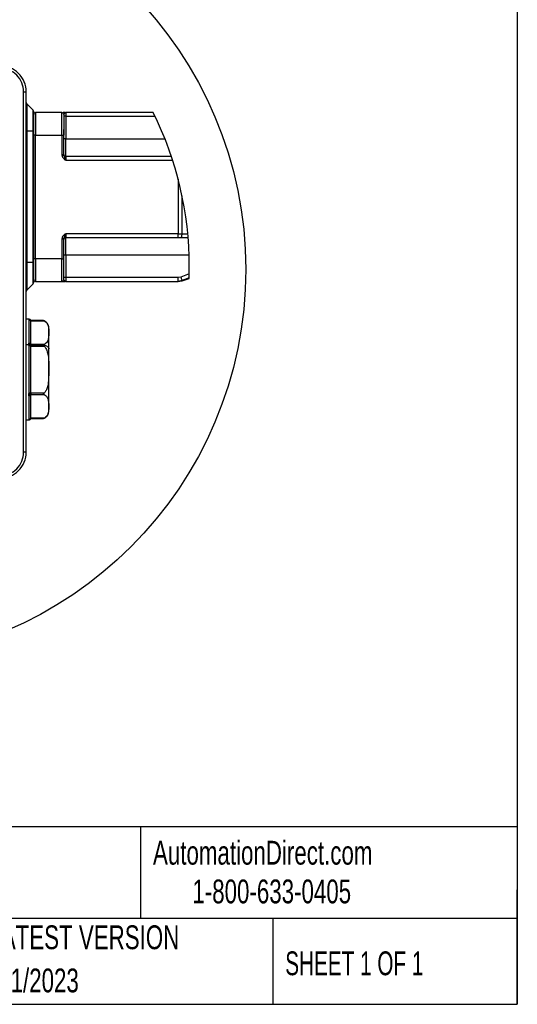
# Model space of a CAD drawing. Header units: millimetres. Extents: x 19 to 819, y 19 to 629.
# Tile 14 of 35: x 687 to 819, y 19 to 281. Entities that reach past the tile are written whole.
import ezdxf

# ---------------------------------------------------------------- set-up
doc = ezdxf.new("R2010")
doc.units = ezdxf.units.MM
doc.header["$LTSCALE"] = 3
doc.layers.add('DIMENSIONS', color=140, linetype='Continuous', lineweight=25)
doc.layers.add('TEXT', color=140, linetype='Continuous', lineweight=25)
doc.layers.add('SLD-DEFPOINTS', color=7, linetype='Continuous')
doc.styles.add('SLDTEXTSTYLE0', font='TXT', dxfattribs={"width": 0.7})
doc.styles.add('SLDTEXTSTYLE1', font='TXT', dxfattribs={"width": 0.65})

msp = doc.modelspace()

# ---------------------------------------------------------------- linework, layer by layer
for p, q in [((687.623, 166.244), (687.623, 262.244)), ((687.623, 262.244), (688.323, 262.244)), ((688.323, 166.244), (688.323, 262.244)), ((688.469, 259.097), (688.469, 251.744)), ((690.176, 257.39), (688.469, 259.097)), ((690.176, 251.744), (690.176, 257.39)), ((690.323, 251.744), (690.323, 257.037)), ((690.823, 256.744), (690.823, 250.744)), ((697.823, 256.744), (690.823, 256.744)), ((698.642, 256.744), (698.14, 256.744)), ((698.323, 256.244), (698.323, 250.744)), ((698.823, 255.744), (698.323, 255.744)), ((698.729, 256.697), (698.823, 256.744)), ((698.73, 256.718), (698.823, 256.744)), ((698.73, 256.718), (698.823, 256.744)), ((698.823, 256.744), (698.823, 255.744)), ((722.162, 256.744), (698.823, 256.744)), ((698.823, 255.744), (698.823, 249.744)), ((698.823, 255.744), (722.65, 255.744)), ((698.338, 249.744), (698.323, 252.243)), ((688.323, 251.744), (688.469, 251.744)), ((688.469, 251.744), (688.469, 216.744)), ((690.176, 251.744), (688.469, 251.744)), ((690.176, 216.744), (690.176, 251.744)), ((690.323, 251.744), (690.176, 251.744)), ((690.323, 216.744), (690.323, 251.744)), ((690.823, 250.744), (690.323, 250.744)), ((690.823, 217.744), (690.823, 250.744)), ((690.823, 250.744), (697.823, 250.744)), ((697.823, 250.744), (697.823, 245.458)), ((697.823, 250.744), (698.323, 250.744)), ((698.323, 245.458), (698.323, 250.744)), ((698.323, 249.751), (698.338, 249.744)), ((698.823, 249.744), (698.338, 249.744)), ((698.823, 245.044), (698.823, 249.744)), ((698.823, 249.744), (725.275, 249.744)), ((698.323, 245.458), (697.823, 245.458)), ((698.823, 245.044), (698.823, 244.044)), ((726.991, 245.044), (698.823, 245.044)), ((698.823, 244.044), (727.319, 244.044)), ((728.777, 239.036), (728.777, 224.444)), ((729.836, 224.44), (729.836, 234.512)), ((698.823, 224.444), (698.823, 223.444)), ((728.777, 224.444), (698.823, 224.444)), ((698.823, 223.444), (728.777, 223.444)), ((698.823, 218.744), (698.823, 223.444)), ((728.777, 223.444), (728.777, 224.444)), ((728.777, 224.444), (729.836, 224.44)), ((728.777, 223.444), (729.483, 223.444)), ((729.483, 223.444), (731.443, 223.444)), ((729.836, 224.44), (731.356, 224.423)), ((697.823, 223.03), (697.823, 217.744)), ((698.323, 223.03), (697.823, 223.03)), ((698.323, 217.744), (698.323, 223.03)), ((698.323, 216.244), (698.338, 218.744)), ((698.338, 218.744), (698.323, 218.736)), ((698.823, 218.744), (698.338, 218.744)), ((731.717, 218.744), (698.823, 218.744)), ((698.823, 218.744), (698.823, 212.744)), ((688.323, 216.744), (688.469, 216.744)), ((688.469, 216.744), (688.469, 209.39)), ((690.176, 216.744), (688.469, 216.744)), ((690.176, 211.097), (690.176, 216.744)), ((690.323, 216.744), (690.176, 216.744)), ((690.823, 217.744), (690.323, 217.744)), ((690.323, 211.451), (690.323, 216.744)), ((697.823, 217.744), (690.823, 217.744)), ((690.823, 217.744), (690.823, 211.744)), ((697.823, 217.744), (698.323, 217.744)), ((698.323, 212.244), (698.323, 217.744)), ((698.823, 212.744), (698.323, 212.744)), ((698.823, 212.744), (698.823, 211.744)), ((728.777, 212.744), (698.823, 212.744)), ((729.483, 212.872), (728.777, 212.744)), ((728.777, 211.744), (728.777, 212.744)), ((731.746, 213.743), (729.483, 212.872)), ((731.717, 212.678), (729.836, 211.937)), ((690.176, 211.097), (688.469, 209.39)), ((690.823, 211.744), (697.823, 211.744)), ((697.823, 211.744), (698.642, 211.744)), ((698.823, 211.744), (698.729, 211.79)), ((698.823, 211.744), (698.73, 211.769)), ((698.823, 211.744), (728.777, 211.744)), ((729.836, 211.937), (728.777, 211.744)), ((728.836, 211.744), (729.784, 211.898)), ((729.842, 211.917), (731.712, 212.54)), ((689.042, 201.644), (688.323, 201.644)), ((689.023, 201.638), (689.028, 201.642)), ((689.023, 201.638), (689.023, 195.27)), ((689.028, 201.642), (689.039, 201.644)), ((692.875, 201.272), (689.523, 201.272)), ((689.523, 201.205), (693.063, 201.205)), ((689.523, 201.139), (689.523, 201.205)), ((689.523, 195.008), (689.523, 201.139)), ((694.323, 193.797), (694.323, 199.35)), ((688.323, 194.944), (689.039, 194.944)), ((689.028, 195.135), (689.023, 195.27)), ((689.023, 194.612), (689.028, 194.751)), ((689.023, 194.612), (689.023, 181.875)), ((689.028, 195.135), (689.039, 194.944)), ((689.028, 194.751), (689.039, 194.944)), ((689.523, 194.941), (689.523, 195.008)), ((693.063, 194.941), (689.523, 194.941)), ((689.523, 194.758), (692.873, 194.758)), ((689.523, 194.375), (689.523, 194.508)), ((689.523, 194.508), (693.063, 194.508)), ((689.523, 182.113), (689.523, 194.375)), ((694.323, 177.138), (694.323, 193.797)), ((689.028, 181.737), (689.023, 181.875)), ((689.023, 181.218), (689.028, 181.353)), ((689.023, 181.218), (689.023, 174.849)), ((689.523, 181.98), (689.523, 182.113)), ((693.063, 181.98), (689.523, 181.98)), ((689.523, 181.547), (693.063, 181.547)), ((689.523, 181.48), (689.523, 181.547)), ((689.523, 175.349), (689.523, 181.48)), ((688.323, 174.844), (689.042, 174.844)), ((689.028, 174.846), (689.023, 174.849)), ((689.028, 174.846), (689.039, 174.844)), ((689.523, 175.282), (689.523, 175.349)), ((693.063, 175.282), (689.523, 175.282)), ((689.523, 175.215), (692.875, 175.215)), ((688.323, 166.244), (687.623, 166.244))]:
    msp.add_line(p, q)
at = {"flags": 128}
for points in [[(697.823, 250.744), (697.823, 251.914), (697.823, 253.04), (697.823, 254.077), (697.823, 254.986), (697.823, 255.733), (697.823, 256.287), (697.823, 256.628), (697.823, 256.744)], [(729.483, 223.444), (729.551, 223.463), (729.617, 223.519), (729.678, 223.611), (729.732, 223.735), (729.776, 223.886), (729.808, 224.058), (729.829, 224.245), (729.836, 224.44)], [(697.823, 211.744), (697.823, 211.859), (697.823, 212.2), (697.823, 212.755), (697.823, 213.501), (697.823, 214.41), (697.823, 215.448), (697.823, 216.573), (697.823, 217.744)], [(729.483, 212.872), (729.551, 212.69), (729.617, 212.515), (729.678, 212.354), (729.732, 212.212), (729.776, 212.096), (729.808, 212.009), (729.829, 211.955), (729.836, 211.937)], [(689.523, 195.008), (689.513, 195.059), (689.485, 195.108), (689.438, 195.153), (689.376, 195.193), (689.3, 195.226), (689.214, 195.25), (689.12, 195.265), (689.023, 195.27)], [(689.523, 194.375), (689.513, 194.421), (689.485, 194.466), (689.438, 194.507), (689.376, 194.543), (689.3, 194.572), (689.214, 194.594), (689.12, 194.608), (689.023, 194.612)], [(692.873, 194.758), (693.175, 194.701), (693.455, 194.621), (693.705, 194.519), (693.92, 194.399), (694.092, 194.262), (694.219, 194.114), (694.297, 193.957), (694.323, 193.797)], [(689.523, 182.113), (689.513, 182.067), (689.485, 182.022), (689.438, 181.981), (689.376, 181.945), (689.3, 181.915), (689.214, 181.893), (689.12, 181.88), (689.023, 181.875)], [(689.523, 181.48), (689.513, 181.429), (689.485, 181.379), (689.438, 181.334), (689.376, 181.294), (689.3, 181.262), (689.214, 181.238), (689.12, 181.223), (689.023, 181.218)]]:
    msp.add_lwpolyline(points, dxfattribs=at)
for centre, radius, start, end in [((681.323, 262.244), 7, 359.99997, 90.00003), ((681.323, 262.244), 6.3, 359.99994, 90.00003), ((688.823, 259.451), 0.5, 179.99983, 224.99946), ((689.823, 257.037), 0.5, 359.99806, 45.00282), ((690.823, 256.244), 0.5, 90.00041, 179.99884), ((697.823, 256.244), 0.5, 0.00113, 89.9996), ((698.823, 245.544), 0.5, 179.99943, 269.9996), ((698.823, 222.944), 0.5, 90.0004, 180.00057), ((689.823, 211.451), 0.5, 315.00047, 359.99866), ((690.823, 212.244), 0.5, 179.99945, 269.99959), ((697.823, 212.244), 0.5, 270.00039, 0.00057), ((688.823, 209.037), 0.5, 135.00054, 180.00017), ((689.023, 201.138), 0.5, 0.01139, 90.01156), ((689.027, 201.142), 0.5, 7.26387, 89.86161), ((692.323, 199.352), 1.998, 68.55401, 73.93082), ((692.198, 199.033), 2.34, 68.24156, 68.54675), ((692.323, 199.35), 2, 359.99999, 68.20081), ((689.135, 194.681), 0.467, 33.89623, 103.30275), ((689.071, 194.213), 0.54, 33.16852, 94.5415), ((689.071, 182.275), 0.54, 265.4592, 326.83078), ((689.135, 181.807), 0.467, 256.69888, 326.10214), ((692.323, 177.138), 2, 291.33104, 0.00013), ((689.023, 175.349), 0.5, 269.98929, 359.98776), ((689.027, 175.345), 0.5, 270.13971, 352.73578), ((692.324, 177.134), 1.996, 286.05383, 290.81637), ((692.408, 176.917), 1.763, 290.77396, 291.36394), ((681.323, 166.244), 6.3, 269.99997, 0.00006), ((681.323, 166.244), 7, 269.99997, 0.00003)]:
    msp.add_arc(centre, radius, start, end)
for points, knots in [([(698.323, 256.244), (698.336, 256.276), (698.372, 256.365), (698.497, 256.488), (698.595, 256.64), (698.699, 256.684), (698.729, 256.697)], [0, 0, 0, 0, 0.1650567, 0.4625239, 0.8415526, 1, 1, 1, 1]), ([(697.823, 245.458), (697.84, 245.307), (697.876, 245.006), (698.209, 244.485), (698.577, 244.22), (698.823, 244.044)], [0, 0, 0, 0, 0.2500601, 0.500473, 1, 1, 1, 1]), ([(698.823, 244.044), (698.764, 244.209), (698.661, 244.5), (698.496, 244.878), (698.355, 245.177), (698.333, 245.37), (698.323, 245.458)], [0, 0, 0, 0, 0.3479755, 0.616574, 0.8242356, 1, 1, 1, 1]), ([(698.823, 224.444), (698.577, 224.267), (698.209, 224.002), (697.876, 223.482), (697.84, 223.18), (697.823, 223.03)], [0, 0, 0, 0, 0.4995202, 0.7499324, 1, 1, 1, 1]), ([(698.323, 223.03), (698.333, 223.118), (698.355, 223.31), (698.496, 223.609), (698.661, 223.987), (698.764, 224.279), (698.823, 224.444)], [0, 0, 0, 0, 0.17577405, 0.38342638, 0.65202466, 1, 1, 1, 1]), ([(698.324, 222.614), (698.324, 222.672), (698.323, 222.823), (698.332, 222.973), (698.338, 223.067)], [0, 0, 0, 0, 0.3799272, 1, 1, 1, 1]), ([(698.338, 218.744), (698.332, 219.171), (698.324, 219.705), (698.324, 220.238), (698.324, 220.345)], [0, 0, 0, 0, 0.8004592, 1, 1, 1, 1]), ([(698.729, 211.79), (698.699, 211.803), (698.595, 211.847), (698.497, 211.999), (698.372, 212.122), (698.336, 212.212), (698.323, 212.244)], [0, 0, 0, 0, 0.1584439, 0.5374644, 0.8349251, 1, 1, 1, 1]), ([(689.524, 201.268), (689.505, 201.319), (689.468, 201.423), (689.351, 201.546), (689.203, 201.628), (689.093, 201.639), (689.039, 201.644)], [0, 0, 0, 0, 0.2428301, 0.4996497, 0.756666, 1, 1, 1, 1]), ([(689.523, 201.268), (689.523, 201.269), (689.523, 201.284), (689.522, 201.229), (689.523, 201.212), (689.523, 201.205)], [0, 0, 0, 0, 0.0463725, 0.612315, 1, 1, 1, 1]), ([(693.063, 201.205), (693.023, 201.221), (692.969, 201.242), (692.907, 201.262), (692.884, 201.269), (692.876, 201.272), (692.875, 201.272)], [0, 0, 0, 0, 0.6435559, 0.8714182, 0.9909898, 1, 1, 1, 1]), ([(693.063, 201.205), (693.237, 201.113), (693.641, 200.901), (694.147, 200.146), (694.349, 199.05), (694.3, 197.894), (694.299, 196.834), (694.113, 195.983), (693.724, 195.363), (693.352, 195.072), (693.124, 194.969), (693.063, 194.941)], [0, 0, 0, 0, 0.0815386, 0.1883174, 0.364538, 0.5382744, 0.6714451, 0.8071263, 0.8955262, 0.971752, 1, 1, 1, 1]), ([(689.523, 194.941), (689.522, 194.916), (689.522, 194.855), (689.522, 194.794), (689.523, 194.758)], [0, 0, 0, 0, 0.4166432, 1, 1, 1, 1]), ([(689.523, 194.758), (689.522, 194.706), (689.522, 194.622), (689.523, 194.539), (689.523, 194.508)], [0, 0, 0, 0, 0.6296824, 1, 1, 1, 1]), ([(692.873, 194.758), (692.876, 194.775), (692.882, 194.814), (692.946, 194.886), (693.014, 194.918), (693.063, 194.941)], [0, 0, 0, 0, 0.18329884, 0.42212391, 1, 1, 1, 1]), ([(693.063, 194.508), (693.021, 194.544), (692.96, 194.595), (692.9, 194.672), (692.876, 194.72), (692.874, 194.749), (692.873, 194.758)], [0, 0, 0, 0, 0.5096717, 0.7373721, 0.9121019, 1, 1, 1, 1]), ([(693.063, 194.508), (693.241, 194.31), (693.718, 193.783), (694.15, 192.268), (694.351, 190.186), (694.3, 187.884), (694.298, 185.782), (694.125, 184.137), (693.758, 182.912), (693.385, 182.273), (693.125, 182.037), (693.063, 181.98)], [0, 0, 0, 0, 0.0606615, 0.1615233, 0.3512806, 0.542142, 0.6883394, 0.8339545, 0.9195319, 0.9806224, 1, 1, 1, 1]), ([(689.028, 181.353), (689.034, 181.416), (689.045, 181.544), (689.034, 181.672), (689.028, 181.737)], [0, 0, 0, 0, 0.4977383, 1, 1, 1, 1]), ([(689.523, 181.98), (689.522, 181.938), (689.522, 181.845), (689.523, 181.712), (689.522, 181.609), (689.523, 181.558), (689.523, 181.547)], [0, 0, 0, 0, 0.2886198, 0.6424171, 0.9237928, 1, 1, 1, 1]), ([(693.063, 181.547), (693.021, 181.566), (692.96, 181.594), (692.899, 181.652), (692.874, 181.698), (692.872, 181.745), (692.889, 181.799), (692.949, 181.883), (693.016, 181.94), (693.063, 181.98)], [0, 0, 0, 0, 0.2294171, 0.3310976, 0.4163437, 0.487038, 0.5618785, 0.6939154, 1, 1, 1, 1]), ([(693.063, 181.547), (693.237, 181.455), (693.64, 181.242), (694.151, 180.492), (694.31, 179.39), (694.313, 178.239), (694.283, 177.179), (694.116, 176.325), (693.723, 175.705), (693.352, 175.413), (693.124, 175.31), (693.063, 175.282)], [0, 0, 0, 0, 0.0816077, 0.1884772, 0.3633564, 0.5381106, 0.6707046, 0.8069633, 0.8954373, 0.9717285, 1, 1, 1, 1]), ([(689.039, 174.844), (689.093, 174.849), (689.203, 174.859), (689.351, 174.942), (689.468, 175.065), (689.505, 175.169), (689.524, 175.219)], [0, 0, 0, 0, 0.2433371, 0.5003495, 0.7571789, 1, 1, 1, 1]), ([(689.523, 175.282), (689.522, 175.266), (689.522, 175.245), (689.522, 175.224), (689.523, 175.22)], [0, 0, 0, 0, 0.77772043, 1, 1, 1, 1]), ([(692.875, 175.216), (692.875, 175.216), (692.87, 175.214), (692.91, 175.226), (692.945, 175.238), (693.012, 175.263), (693.063, 175.282)], [0, 0, 0, 0, 0.0046361, 0.0707075, 0.2963483, 1, 1, 1, 1])]:
    msp.add_open_spline(points, degree=3, knots=knots)
at = {"layer": 'DIMENSIONS'}
msp.add_circle((642.245, 214.928), 104.57, dxfattribs=at)
at = {"layer": 'SLD-DEFPOINTS'}
for centre, radius, start, end in [((639.341, 215.717), 92.426, 360, 26.35191), ((639.337, 215.717), 92.429, 358.03009, 360)]:
    msp.add_arc(centre, radius, start, end, dxfattribs=at)
at = {"layer": 'TEXT'}
for p, q in [((819.15, 628.65), (819.15, 19.05)), ((819.15, 66.378), (19.05, 66.378)), ((718.726, 66.378), (718.726, 41.91)), ((819.15, 19.05), (819.15, 49.53)), ((819.15, 41.91), (19.05, 41.91)), ((754.046, 41.91), (754.046, 19.05)), ((19.05, 19.05), (819.15, 19.05))]:
    msp.add_line(p, q, dxfattribs=at)

# ---------------------------------------------------------------- texts
at = {"layer": 'TEXT', "char_height": 6.35}
for s, insert, attachment_point, style in [('AutomationDirect.com', (722.085, 62.63), 1, 'SLDTEXTSTYLE0'), ('1-800-633-0405', (732.575, 52.311), 1, 'SLDTEXTSTYLE0'), ('LATEST VERSION', (703.656, 40.092), 2, 'SLDTEXTSTYLE0'), ('SHEET 1 OF 1', (757.324, 33.154), 1, 'SLDTEXTSTYLE1'), ('9/21/2023', (689.104, 28.583), 2, 'SLDTEXTSTYLE0')]:
    msp.add_mtext(s, dxfattribs=dict(at, insert=insert, attachment_point=attachment_point, style=style))

doc.saveas('drawing.dxf')
